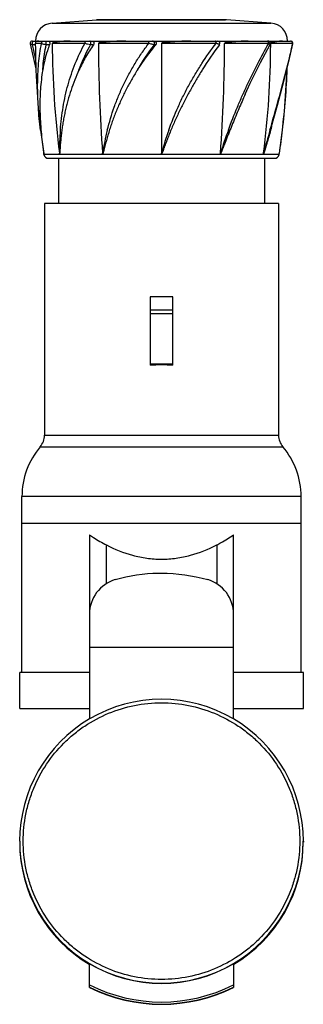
# Model space of a CAD drawing. Header units: millimetres. Extents: x 109 to 172, y 317 to 535.
import ezdxf

# ---------------------------------------------------------------- set-up
doc = ezdxf.new("R2010")
doc.units = ezdxf.units.MM
doc.header["$LTSCALE"] = 30.734
doc.layers.get('0').update_dxf_attribs({"linetype": 'CONTINUOUS'})

msp = doc.modelspace()

# ---------------------------------------------------------------- linework, layer by layer
at = {"color": 7, "linetype": 'Continuous'}
for p, q in [((116.43, 534.26), (126.29, 535.01)), ((126.29, 535.01), (126.54, 535.02)), ((155.18, 535.01), (126.29, 535.01)), ((126.54, 535.02), (154.94, 535.02)), ((155.18, 535.01), (154.94, 535.02)), ((165.04, 534.26), (155.18, 535.01)), ((116.43, 534.26), (165.04, 534.26)), ((111.58, 529.67), (111.58, 529.67)), ((112.07, 530.27), (169.4, 530.27)), ((112.71, 529.47), (112.12, 529.47)), ((114.1, 529.77), (112.7, 529.77)), ((115.13, 529.47), (115.13, 530.27)), ((115.88, 529.47), (115.13, 529.47)), ((117.05, 529.77), (116.49, 529.77)), ((117.27, 529.77), (117.05, 529.77)), ((123.73, 529.77), (117.27, 529.77)), ((125.65, 529.47), (125, 529.47)), ((137.92, 529.77), (126.74, 529.77)), ((139.46, 529.47), (139.09, 529.47)), ((140.74, 529.77), (140.73, 505.41)), ((152.85, 529.77), (140.74, 529.77)), ((164.55, 529.77), (154.74, 529.77)), ((164.84, 529.53), (164.84, 529.53)), ((164.98, 529.77), (164.98, 529.53)), ((164.98, 529.77), (164.98, 529.53)), ((165.6, 529.77), (164.98, 529.77)), ((169.86, 529.77), (165.6, 529.77)), ((169.84, 529.69), (169.86, 529.77)), ((169.84, 529.68), (169.86, 529.77)), ((169.89, 529.67), (169.89, 529.67)), ((164.83, 510.55), (165.06, 511.34)), ((113.85, 510.55), (114.58, 505.33)), ((166.91, 505.41), (167.62, 510.55)), ((114.54, 505.6), (114.55, 505.47)), ((114.55, 505.47), (114.56, 505.41)), ((114.56, 505.41), (114.58, 505.33)), ((114.58, 505.33), (114.58, 505.33)), ((114.61, 505.12), (114.58, 505.27)), ((114.61, 505.12), (114.61, 505.12)), ((166.87, 505.12), (114.61, 505.12)), ((166.87, 505.12), (166.89, 505.27)), ((166.9, 505.39), (166.91, 505.41)), ((115.6, 504.27), (165.88, 504.27)), ((117.84, 504.27), (117.84, 494.27)), ((163.64, 504.27), (163.64, 494.27)), ((114.74, 494.27), (114.74, 442.87)), ((166.74, 494.27), (114.74, 494.27)), ((166.74, 494.27), (166.74, 442.87)), ((138.24, 473.57), (138.24, 458.39)), ((143.24, 473.57), (138.24, 473.57)), ((143.24, 458.39), (143.24, 473.57)), ((143.24, 470.57), (138.24, 470.57)), ((138.24, 469.89), (143.24, 469.89)), ((143.24, 458.65), (138.24, 458.65)), ((114.74, 442.87), (166.74, 442.87)), ((113.78, 440.28), (167.69, 440.28)), ((109.74, 390.27), (109.74, 429.27)), ((171.74, 429.27), (109.74, 429.27)), ((171.74, 390.27), (171.74, 429.27)), ((171.74, 423.27), (109.74, 423.27)), ((124.74, 420.77), (124.74, 379.93)), ((156.74, 379.93), (156.74, 420.77)), ((128.49, 409.91), (128.49, 418.53)), ((152.99, 418.53), (152.99, 409.91)), ((140, 412.28), (140.74, 412.28)), ((156.74, 395.82), (124.74, 395.82)), ((109.24, 382.27), (109.24, 390.27)), ((124.74, 390.27), (109.24, 390.27)), ((172.24, 390.27), (156.74, 390.27)), ((172.24, 382.27), (172.24, 390.27)), ((109.24, 382.27), (124.74, 382.27)), ((156.74, 382.27), (172.24, 382.27)), ((109.24, 352.82), (109.24, 352.63)), ((172.24, 352.82), (172.24, 352.63)), ((124.66, 325.55), (124.74, 325.51)), ((124.67, 325.56), (124.74, 325.51)), ((124.74, 320.4), (124.74, 325.66)), ((156.74, 325.66), (156.74, 320.4)), ((156.74, 325.51), (156.8, 325.56)), ((156.74, 325.51), (156.81, 325.55))]:
    msp.add_line(p, q, dxfattribs=at)
for points in [[(112.07, 530.27), (111.9, 530.24), (111.75, 530.16), (111.64, 530.03), (111.58, 529.87), (111.58, 529.7), (111.58, 529.67)], [(111.58, 529.67), (112.45, 525.72), (112.86, 524.11)], [(159.34, 518.51), (160.44, 520.92), (162.7, 525.51), (164.84, 529.53)], [(164.84, 529.53), (164.9, 529.7), (164.9, 529.87), (164.84, 530.03), (164.72, 530.16), (164.58, 530.24), (164.41, 530.27)], [(165.19, 511.3), (166.5, 516.06), (167.85, 521.06), (169.02, 525.72), (169.89, 529.67)], [(169.89, 529.67), (169.9, 529.7), (169.89, 529.87), (169.83, 530.03), (169.72, 530.16), (169.57, 530.24), (169.4, 530.27)]]:
    msp.add_lwpolyline(points, dxfattribs=at)
for centre, radius, start, end in [((116.74, 530.27), 4, 94.3481, 180), ((164.74, 530.27), 4, 0, 85.6519), ((113.2, 529.77), 0.5, 147.2067, 180.1478), ((282.74, 530.27), 170.03, 180.1693, 186.6608), ((282.74, 530.27), 170, 180, 180.1107), ((312.37, 530.26), 195.89, 180.1445, 187.2898), ((464.95, 530.25), 338.21, 180.0825, 184.2134), ((178.74, 499.13), 49.92, 142.582, 150.3058), ((174.38, 499.69), 45.9, 139.5456, 148.2141), ((209.34, 487.1), 70, 142.7485, 148.3143), ((153.22, 529.77), 0.5, 322.7541, 89.9985), ((-183.34, 530.25), 338.07, 355.7861, 359.9185), ((-30.97, 530.27), 195.96, 352.712, 359.7836), ((-1.26, 530.27), 170.03, 353.3392, 357.9225), ((154.74, 516.94), 40.97, 170.264, 171.0588), ((-1.26, 530.27), 170, 351.59, 357.8725), ((183.96, 505.49), 65.89, 175.5963, 180.0694), ((185.1, 496.34), 58.16, 165.8631, 171.034), ((208.79, 486.72), 70.57, 160.2629, 164.6423), ((264.78, 470.21), 116.4, 159.7236, 162.3989), ((1093.34, 249.42), 964.53, 164.29216, 164.60916), ((40.91, 525.51), 127.6, 350.9331, 353.2649), ((282.74, 530.27), 170, 188.4377, 188.4565), ((115.6, 505.27), 1, 188.5147, 270), ((165.88, 505.27), 1, 270, 351.486), ((-1.26, 530.27), 170, 351.5434, 351.5836), ((110.74, 442.87), 4, 319.6372, 360), ((170.74, 442.87), 4, 180, 220.3628), ((126.74, 429.27), 17, 139.6324, 180), ((154.74, 429.27), 17, 0, 40.3676), ((132.75, 403.17), 8.01, 106.6705, 179.8207), ((148.72, 403.17), 8.01, 0.1794, 73.3249), ((140.74, 352.78), 31.52, 59.4841, 120.5159), ((140.71, 352.81), 31.48, 120.5082, 179.9922), ((140.76, 352.81), 31.48, 0.0078, 59.4918), ((140.71, 352.82), 31.47, 180.0081, 239.5351), ((140.71, 352.63), 31.47, 180.008, 239.3509), ((140.76, 352.82), 31.47, 300.4649, 359.9919), ((140.76, 352.63), 31.47, 300.6491, 359.992), ((140.74, 352.81), 31.52, 239.4931, 300.5069), ((140.74, 352.86), 31.52, 239.5272, 300.4728), ((140.74, 352.76), 35.6, 243.2906, 296.7094), ((140.74, 352.73), 36.02, 243.6295, 296.3705), ((140.74, 352.67), 36.02, 243.6295, 296.3705)]:
    msp.add_arc(centre, radius, start, end, dxfattribs=at)
msp.add_ellipse((140.74, 448.32), major_axis=(26, 0), ratio=0.389271, start_param=7.757679, end_param=7.950284, dxfattribs=at)
for points, knots in [([(112.12, 529.47), (112.05, 529.47), (111.92, 529.49), (111.77, 529.53), (111.68, 529.57), (111.62, 529.6), (111.59, 529.64), (111.58, 529.67)], [0, 0, 0, 0, 0.364258, 0.653433, 0.767164, 0.860953, 1, 1, 1, 1]), ([(112.12, 529.47), (112.09, 529.54), (112.07, 529.67), (112.07, 529.85), (112.09, 529.99), (112.13, 530.11), (112.19, 530.2), (112.25, 530.26), (112.3, 530.27), (112.32, 530.27)], [0, 0, 0, 0, 0.260391, 0.421012, 0.583344, 0.729076, 0.845891, 0.93279, 1, 1, 1, 1]), ([(112.79, 526.32), (112.73, 526.59), (112.5, 527.63), (112.27, 528.68), (112.12, 529.47)], [0, 0, 0, 0, 0.255163, 1, 1, 1, 1]), ([(113.51, 530.27), (113.42, 530.27), (113.26, 530.26), (113.01, 530.21), (112.84, 530.13), (112.78, 530.04)], [0, 0, 0, 0, 0.338092, 0.612174, 1, 1, 1, 1]), ([(113.85, 510.55), (113.65, 512.24), (113.34, 515.58), (113.17, 520.51), (113.37, 525.24), (113.8, 528.3), (114.11, 529.77)], [0, 0, 0, 0, 0.265073, 0.52084, 0.765991, 1, 1, 1, 1]), ([(114.1, 529.77), (114.1, 529.84), (114.13, 529.98), (114.25, 530.15), (114.41, 530.25), (114.53, 530.27), (114.59, 530.27)], [0, 0, 0, 0, 0.270803, 0.54111, 0.788077, 1, 1, 1, 1]), ([(115.13, 529.47), (115.02, 529.48), (114.79, 529.5), (114.5, 529.57), (114.29, 529.64), (114.17, 529.71), (114.12, 529.75), (114.1, 529.77)], [0, 0, 0, 0, 0.321547, 0.610791, 0.84083, 0.929393, 1, 1, 1, 1]), ([(114.36, 523.86), (114.4, 524.34), (114.56, 526.22), (114.84, 528.09), (115.13, 529.47)], [0, 0, 0, 0, 0.255724, 1, 1, 1, 1]), ([(115.88, 529.47), (115.7, 529.02), (115.05, 527.2), (114.61, 525.3), (114.36, 523.86)], [0, 0, 0, 0, 0.245912, 1, 1, 1, 1]), ([(115.67, 530.27), (115.69, 530.27), (115.74, 530.26), (115.81, 530.2), (115.86, 530.12), (115.9, 530), (115.93, 529.87), (115.93, 529.69), (115.91, 529.55), (115.88, 529.47)], [0, 0, 0, 0, 0.073029, 0.160057, 0.268086, 0.398794, 0.548063, 0.706324, 1, 1, 1, 1]), ([(120.43, 530.27), (120.24, 530.27), (119.87, 530.26), (119.33, 530.24), (118.8, 530.21), (118.38, 530.17), (118.05, 530.14), (117.81, 530.11), (117.57, 530.08), (117.34, 530.04), (117.12, 530), (116.93, 529.96), (116.79, 529.93), (116.68, 529.9), (116.59, 529.86), (116.52, 529.83), (116.49, 529.79), (116.49, 529.77)], [0, 0, 0, 0, 0.140297, 0.276068, 0.40724, 0.533741, 0.595225, 0.655526, 0.714647, 0.772599, 0.829418, 0.885194, 0.912769, 0.940253, 0.967975, 0.982408, 1, 1, 1, 1]), ([(118.27, 510.55), (118.4, 512.25), (118.71, 514.8), (119.35, 518.13), (119.96, 520.58), (120.7, 522.97), (121.85, 526.08), (122.92, 528.33), (123.73, 529.77)], [0, 0, 0, 0, 0.254878, 0.380902, 0.505929, 0.630171, 0.753867, 1, 1, 1, 1]), ([(122.41, 523.86), (122.59, 524.35), (123.34, 526.26), (124.24, 528.12), (125, 529.47)], [0, 0, 0, 0, 0.250703, 1, 1, 1, 1]), ([(125.65, 529.47), (125.02, 528.59), (123.85, 526.77), (122.86, 524.84), (122.41, 523.86)], [0, 0, 0, 0, 0.5013, 1, 1, 1, 1]), ([(123.73, 529.77), (123.73, 529.84), (123.75, 529.97), (123.83, 530.14), (123.95, 530.25), (124.04, 530.27), (124.08, 530.27)], [0, 0, 0, 0, 0.306826, 0.591134, 0.820705, 1, 1, 1, 1]), ([(125, 529.47), (124.78, 529.49), (124.44, 529.55), (124.02, 529.66), (123.82, 529.73), (123.73, 529.77)], [0, 0, 0, 0, 0.517534, 0.776122, 1, 1, 1, 1]), ([(125, 529.47), (125.03, 529.54), (125.05, 529.67), (125.05, 529.85), (125.03, 529.99), (124.99, 530.11), (124.93, 530.2), (124.87, 530.26), (124.82, 530.27), (124.8, 530.27)], [0, 0, 0, 0, 0.26039, 0.42101, 0.583343, 0.729075, 0.84589, 0.93279, 1, 1, 1, 1]), ([(125.27, 530.27), (125.35, 530.27), (125.52, 530.22), (125.71, 530.01), (125.77, 529.73), (125.7, 529.54), (125.65, 529.47)], [0, 0, 0, 0, 0.22762, 0.473648, 0.738836, 1, 1, 1, 1]), ([(132.79, 530.27), (132.52, 530.27), (132, 530.26), (131.21, 530.24), (130.44, 530.21), (129.79, 530.17), (129.29, 530.14), (128.91, 530.11), (128.54, 530.08), (128.16, 530.04), (127.86, 530.01), (127.61, 529.98), (127.43, 529.95), (127.28, 529.93), (127.16, 529.91), (127.07, 529.9), (126.98, 529.88), (126.89, 529.86), (126.82, 529.83), (126.77, 529.81), (126.74, 529.78), (126.74, 529.77)], [0, 0, 0, 0, 0.130017, 0.258776, 0.386169, 0.512091, 0.574468, 0.63644, 0.697995, 0.759123, 0.819817, 0.85, 0.880077, 0.91005, 0.925001, 0.939933, 0.95485, 0.969768, 0.984726, 0.99229, 1, 1, 1, 1]), ([(128.7, 510.55), (129.14, 512.27), (129.91, 514.82), (131.18, 518.14), (132.28, 520.59), (133.5, 522.98), (134.84, 525.32), (136.3, 527.59), (137.37, 529.05), (137.92, 529.77)], [0, 0, 0, 0, 0.248049, 0.372403, 0.497026, 0.622036, 0.747508, 0.873499, 1, 1, 1, 1]), ([(137.92, 529.77), (137.92, 529.84), (137.92, 529.96), (137.95, 530.11), (137.98, 530.2), (138, 530.24), (138.03, 530.27), (138.04, 530.27)], [0, 0, 0, 0, 0.380607, 0.702841, 0.8197, 0.904867, 1, 1, 1, 1]), ([(139.09, 529.47), (138.92, 529.49), (138.53, 529.59), (138.14, 529.7), (137.92, 529.77)], [0, 0, 0, 0, 0.426079, 1, 1, 1, 1]), ([(139.09, 529.47), (139.13, 529.54), (139.2, 529.71), (139.16, 530), (138.99, 530.22), (138.82, 530.27), (138.74, 530.27)], [0, 0, 0, 0, 0.237359, 0.521118, 0.788313, 1, 1, 1, 1]), ([(139.01, 530.27), (139.11, 530.27), (139.3, 530.23), (139.49, 530.06), (139.57, 529.88), (139.58, 529.73), (139.54, 529.59), (139.49, 529.5), (139.46, 529.47)], [0, 0, 0, 0, 0.249127, 0.497905, 0.623541, 0.749008, 0.874581, 1, 1, 1, 1]), ([(147.28, 530.27), (147.01, 530.27), (146.46, 530.26), (145.65, 530.24), (144.83, 530.21), (144.14, 530.17), (143.6, 530.14), (143.18, 530.11), (142.77, 530.08), (142.43, 530.05), (142.15, 530.02), (141.94, 530), (141.74, 529.98), (141.53, 529.95), (141.36, 529.93), (141.22, 529.91), (141.12, 529.9), (141.02, 529.88), (140.93, 529.86), (140.87, 529.84), (140.82, 529.83), (140.78, 529.81), (140.75, 529.79), (140.73, 529.78), (140.74, 529.77)], [0, 0, 0, 0, 0.123097, 0.246961, 0.371483, 0.496553, 0.559259, 0.62206, 0.684942, 0.747892, 0.779388, 0.810896, 0.842413, 0.873939, 0.905471, 0.921239, 0.937008, 0.952778, 0.968547, 0.976432, 0.984316, 0.992195, 0.996133, 1, 1, 1, 1]), ([(142.36, 510.55), (142.98, 512.27), (144.01, 514.82), (145.57, 518.14), (146.85, 520.58), (148.23, 522.97), (150.16, 526.08), (151.74, 528.33), (152.86, 529.77)], [0, 0, 0, 0, 0.249836, 0.375114, 0.500497, 0.625869, 0.751056, 1, 1, 1, 1]), ([(152.85, 529.77), (152.85, 529.84), (152.85, 529.94), (152.83, 530.06), (152.81, 530.14), (152.79, 530.2), (152.77, 530.24), (152.74, 530.27), (152.72, 530.27)], [0, 0, 0, 0, 0.379374, 0.552581, 0.701102, 0.817931, 0.903366, 1, 1, 1, 1]), ([(153.62, 529.47), (153.62, 529.47), (153.61, 529.49), (153.59, 529.5), (153.57, 529.51), (153.54, 529.52), (153.49, 529.55), (153.4, 529.58), (153.29, 529.62), (153.11, 529.69), (152.96, 529.74), (152.85, 529.77)], [0, 0, 0, 0, 0.02162, 0.044646, 0.076661, 0.11742, 0.16654, 0.288021, 0.436727, 0.608073, 1, 1, 1, 1]), ([(160.01, 530.27), (159.81, 530.27), (159.4, 530.26), (158.77, 530.24), (158.13, 530.21), (157.58, 530.17), (157.14, 530.14), (156.8, 530.11), (156.46, 530.08), (156.12, 530.04), (155.83, 530.01), (155.59, 529.98), (155.42, 529.95), (155.27, 529.93), (155.15, 529.91), (155.07, 529.9), (154.98, 529.88), (154.89, 529.86), (154.82, 529.83), (154.76, 529.81), (154.74, 529.78), (154.74, 529.77)], [0, 0, 0, 0, 0.114692, 0.232497, 0.353318, 0.477052, 0.539978, 0.603592, 0.66788, 0.732833, 0.79844, 0.831489, 0.864704, 0.898088, 0.914848, 0.931657, 0.948522, 0.96546, 0.982518, 0.991171, 1, 1, 1, 1]), ([(155.59, 510.55), (156.22, 512.26), (157.22, 514.8), (158.66, 518.13), (159.78, 520.57), (160.94, 522.96), (162.5, 526.04), (163.72, 528.3), (164.55, 529.77)], [0, 0, 0, 0, 0.25797, 0.385801, 0.512427, 0.63755, 0.760828, 1, 1, 1, 1]), ([(164.55, 529.77), (164.55, 529.84), (164.53, 529.97), (164.45, 530.14), (164.33, 530.25), (164.23, 530.27), (164.19, 530.27)], [0, 0, 0, 0, 0.306045, 0.590017, 0.819953, 1, 1, 1, 1]), ([(164.84, 529.53), (164.85, 529.54), (164.85, 529.55), (164.84, 529.58), (164.82, 529.61), (164.79, 529.64), (164.74, 529.67), (164.66, 529.72), (164.59, 529.75), (164.55, 529.77)], [0, 0, 0, 0, 0.059612, 0.126761, 0.212902, 0.322549, 0.456836, 0.615486, 1, 1, 1, 1]), ([(167.58, 530.27), (167.41, 530.27), (167.14, 530.25), (166.76, 530.21), (166.45, 530.16), (166.17, 530.12), (165.94, 530.08), (165.75, 530.04), (165.56, 530), (165.4, 529.96), (165.27, 529.93), (165.17, 529.9), (165.09, 529.86), (165.02, 529.83), (164.98, 529.79), (164.98, 529.77)], [0, 0, 0, 0, 0.193792, 0.304195, 0.423507, 0.551651, 0.619026, 0.688619, 0.760475, 0.834728, 0.872867, 0.911857, 0.952193, 0.973589, 1, 1, 1, 1]), ([(165.06, 511.34), (165.51, 512.96), (166.19, 515.37), (167.07, 518.56), (167.91, 521.62), (168.87, 525.32), (169.55, 528.25), (169.84, 529.69)], [0, 0, 0, 0, 0.265964, 0.395866, 0.523147, 0.76883, 1, 1, 1, 1]), ([(169.86, 529.77), (169.86, 529.84), (169.83, 529.98), (169.71, 530.15), (169.55, 530.25), (169.43, 530.27), (169.38, 530.27)], [0, 0, 0, 0, 0.270567, 0.540792, 0.787876, 1, 1, 1, 1]), ([(169.89, 529.67), (169.89, 529.69), (169.89, 529.72), (169.87, 529.75), (169.86, 529.77)], [0, 0, 0, 0, 0.456031, 1, 1, 1, 1]), ([(114.27, 523.3), (114.05, 521.9), (113.75, 519.02), (113.69, 514.63), (113.96, 510.14), (114.32, 507.12), (114.54, 505.6)], [0, 0, 0, 0, 0.24035, 0.48714, 0.740957, 1, 1, 1, 1]), ([(122.41, 523.86), (122.08, 523.13), (121.45, 521.66), (120.63, 519.41), (120.04, 517.5), (119.63, 515.95), (119.36, 514.79), (119.11, 513.61), (118.89, 512.43), (118.7, 511.23), (118.54, 510.04), (118.43, 509.03), (118.35, 508.23), (118.29, 507.63), (118.25, 507.12), (118.22, 506.72), (118.2, 506.47), (118.19, 506.27), (118.18, 506.12), (118.17, 505.96), (118.16, 505.84), (118.15, 505.74), (118.14, 505.67), (118.14, 505.59), (118.13, 505.52), (118.12, 505.46), (118.12, 505.41), (118.11, 505.38), (118.11, 505.36), (118.1, 505.35), (118.1, 505.34), (118.1, 505.33), (118.09, 505.32), (118.09, 505.33), (118.08, 505.34), (118.08, 505.35), (118.08, 505.37), (118.07, 505.39), (118.07, 505.4), (118.07, 505.41)], [0, 0, 0, 0, 0.124956, 0.249545, 0.374047, 0.436352, 0.498725, 0.56119, 0.623766, 0.686467, 0.749301, 0.812263, 0.843785, 0.875323, 0.906861, 0.92262, 0.938364, 0.946226, 0.954077, 0.961913, 0.969727, 0.973621, 0.977504, 0.98137, 0.985212, 0.989011, 0.990882, 0.992716, 0.993607, 0.994462, 0.994865, 0.995232, 0.995525, 0.995842, 0.996324, 0.99684, 0.997893, 0.99895, 1, 1, 1, 1]), ([(135.37, 523.86), (134.92, 523.13), (134.04, 521.66), (132.82, 519.41), (131.89, 517.5), (131.2, 515.96), (130.71, 514.79), (130.25, 513.61), (129.81, 512.43), (129.4, 511.24), (129.02, 510.04), (128.72, 509.04), (128.5, 508.23), (128.36, 507.73), (128.25, 507.32), (128.17, 507.02), (128.1, 506.72), (128.03, 506.47), (127.98, 506.27), (127.94, 506.12), (127.9, 505.96), (127.86, 505.84), (127.84, 505.74), (127.81, 505.67), (127.79, 505.59), (127.77, 505.52), (127.75, 505.46), (127.73, 505.41), (127.72, 505.38), (127.71, 505.36), (127.7, 505.34), (127.69, 505.34), (127.68, 505.33), (127.68, 505.32), (127.67, 505.33), (127.66, 505.34), (127.66, 505.35), (127.65, 505.37), (127.65, 505.39), (127.65, 505.41)], [0, 0, 0, 0, 0.127005, 0.253392, 0.379162, 0.44183, 0.504361, 0.566763, 0.629044, 0.691213, 0.753277, 0.815241, 0.846184, 0.877098, 0.892543, 0.907978, 0.923401, 0.938809, 0.946506, 0.954197, 0.96188, 0.969552, 0.973382, 0.977207, 0.981026, 0.984835, 0.988627, 0.990513, 0.992387, 0.993315, 0.994232, 0.994684, 0.995128, 0.995559, 0.996002, 0.996502, 0.997002, 0.998004, 1, 1, 1, 1]), ([(149.77, 523.86), (149.32, 523.13), (148.42, 521.65), (147.35, 519.78), (146.52, 518.26), (145.91, 517.11), (145.32, 515.95), (144.74, 514.79), (144.19, 513.61), (143.65, 512.43), (143.14, 511.24), (142.64, 510.04), (142.24, 509.03), (141.93, 508.23), (141.73, 507.73), (141.58, 507.32), (141.47, 507.02), (141.36, 506.72), (141.26, 506.47), (141.18, 506.27), (141.13, 506.11), (141.07, 505.96), (141.02, 505.84), (140.98, 505.74), (140.95, 505.67), (140.91, 505.59), (140.88, 505.52), (140.85, 505.46), (140.83, 505.41), (140.81, 505.38), (140.8, 505.36), (140.79, 505.34), (140.78, 505.33), (140.77, 505.33), (140.76, 505.32), (140.75, 505.33), (140.74, 505.34), (140.74, 505.35), (140.74, 505.37), (140.74, 505.39), (140.73, 505.4), (140.73, 505.41)], [0, 0, 0, 0, 0.12448, 0.249506, 0.312148, 0.374838, 0.437549, 0.500259, 0.562948, 0.625598, 0.688194, 0.750723, 0.813173, 0.844367, 0.875537, 0.891114, 0.906684, 0.922249, 0.937808, 0.945585, 0.953361, 0.961135, 0.968909, 0.972795, 0.976681, 0.980567, 0.984453, 0.98834, 0.990284, 0.992228, 0.9932, 0.994174, 0.994661, 0.995149, 0.995638, 0.996118, 0.996608, 0.997092, 0.998061, 0.999031, 1, 1, 1, 1]), ([(159.34, 518.51), (159.1, 517.97), (158.62, 516.89), (157.91, 515.27), (157.21, 513.62), (156.64, 512.24), (156.18, 511.12), (155.85, 510.28), (155.51, 509.44), (155.18, 508.6), (154.91, 507.89), (154.69, 507.33), (154.55, 506.97), (154.44, 506.69), (154.36, 506.48), (154.27, 506.27), (154.2, 506.09), (154.14, 505.95), (154.1, 505.85), (154.06, 505.74), (154.02, 505.65), (153.99, 505.58), (153.96, 505.53), (153.94, 505.48), (153.92, 505.44), (153.9, 505.41), (153.89, 505.38), (153.87, 505.36), (153.86, 505.34), (153.85, 505.33), (153.84, 505.32), (153.83, 505.33), (153.82, 505.34), (153.82, 505.35), (153.82, 505.38), (153.82, 505.4), (153.82, 505.41)], [0, 0, 0, 0, 0.12254, 0.246101, 0.370525, 0.495662, 0.558451, 0.621366, 0.684388, 0.747501, 0.810688, 0.842305, 0.873932, 0.88975, 0.905568, 0.921388, 0.937207, 0.945116, 0.953024, 0.960931, 0.968834, 0.972784, 0.976732, 0.980677, 0.984616, 0.986583, 0.988545, 0.990499, 0.992431, 0.99337, 0.993825, 0.994243, 0.995138, 0.996092, 0.998037, 1, 1, 1, 1]), ([(165.19, 511.3), (165.05, 510.79), (164.76, 509.78), (164.4, 508.51), (164.14, 507.63), (163.99, 507.12), (163.89, 506.8), (163.82, 506.54), (163.76, 506.35), (163.71, 506.19), (163.67, 506.07), (163.64, 505.97), (163.61, 505.88), (163.58, 505.78), (163.55, 505.69), (163.52, 505.6), (163.49, 505.52), (163.47, 505.46), (163.45, 505.42), (163.44, 505.39), (163.43, 505.37), (163.43, 505.36), (163.42, 505.35), (163.41, 505.34), (163.41, 505.33), (163.4, 505.32), (163.4, 505.33), (163.4, 505.34), (163.4, 505.36), (163.4, 505.37), (163.4, 505.39), (163.4, 505.4), (163.4, 505.41)], [0, 0, 0, 0, 0.248737, 0.49932, 0.625173, 0.688205, 0.751282, 0.782829, 0.814374, 0.845906, 0.861663, 0.877411, 0.893145, 0.90886, 0.924547, 0.940188, 0.95575, 0.963479, 0.971141, 0.974929, 0.978667, 0.980504, 0.982305, 0.984047, 0.985658, 0.98688, 0.988142, 0.989991, 0.99195, 0.993946, 0.995958, 1, 1, 1, 1]), ([(124.74, 420.77), (125.03, 420.56), (126.25, 419.76), (127.51, 419.03), (128.49, 418.53)], [0, 0, 0, 0, 0.246025, 1, 1, 1, 1]), ([(152.99, 418.53), (153.31, 418.7), (154.6, 419.38), (155.84, 420.15), (156.74, 420.77)], [0, 0, 0, 0, 0.254044, 1, 1, 1, 1]), ([(128.49, 418.53), (130.34, 417.57), (133.31, 416.38), (137.48, 415.52), (140.74, 415.3), (143.99, 415.52), (148.17, 416.38), (151.13, 417.57), (152.99, 418.53)], [0, 0, 0, 0, 0.245363, 0.372024, 0.500007, 0.627988, 0.754647, 1, 1, 1, 1]), ([(110.03, 352.85), (110.03, 354.86), (110.33, 357.88), (111.31, 361.77), (112.66, 365.56), (115.04, 370.01), (118.25, 373.91), (121.23, 376.61), (124.46, 379), (128.91, 381.38), (134.71, 383.14), (140.74, 383.73), (146.76, 383.14), (152.56, 381.38), (157.02, 379), (160.25, 376.61), (163.23, 373.91), (166.43, 370.01), (168.81, 365.56), (170.17, 361.77), (171.14, 357.88), (171.44, 354.86), (171.44, 352.85)], [0, 0, 0, 0, 0.062462, 0.093729, 0.124999, 0.187469, 0.249946, 0.281225, 0.312507, 0.375, 0.437498, 0.5, 0.562502, 0.625, 0.687493, 0.718775, 0.750054, 0.812531, 0.875001, 0.906271, 0.937538, 1, 1, 1, 1]), ([(171.44, 352.85), (171.44, 350.85), (171.14, 347.83), (170.17, 343.93), (168.81, 340.15), (166.43, 335.7), (163.23, 331.79), (160.25, 329.1), (157.02, 326.7), (152.56, 324.32), (146.76, 322.56), (140.74, 321.97), (134.71, 322.56), (128.91, 324.32), (124.46, 326.7), (121.23, 329.1), (118.25, 331.79), (115.04, 335.7), (112.66, 340.15), (111.31, 343.93), (110.33, 347.83), (110.03, 350.85), (110.03, 352.85)], [0, 0, 0, 0, 0.062462, 0.093729, 0.124999, 0.187469, 0.249946, 0.281225, 0.312507, 0.375, 0.437498, 0.5, 0.562502, 0.625, 0.687493, 0.718775, 0.750054, 0.812531, 0.875001, 0.906271, 0.937538, 1, 1, 1, 1])]:
    msp.add_open_spline(points, degree=3, knots=knots, dxfattribs=at)
for points in [[(130.45, 410.85), (133.62, 411.8), (136.81, 412.24), (140, 412.28)], [(140.74, 412.28), (144.17, 412.24), (147.61, 411.73), (151.02, 410.85)]]:
    msp.add_open_spline(points, degree=3, dxfattribs=at)

doc.saveas('drawing.dxf')
